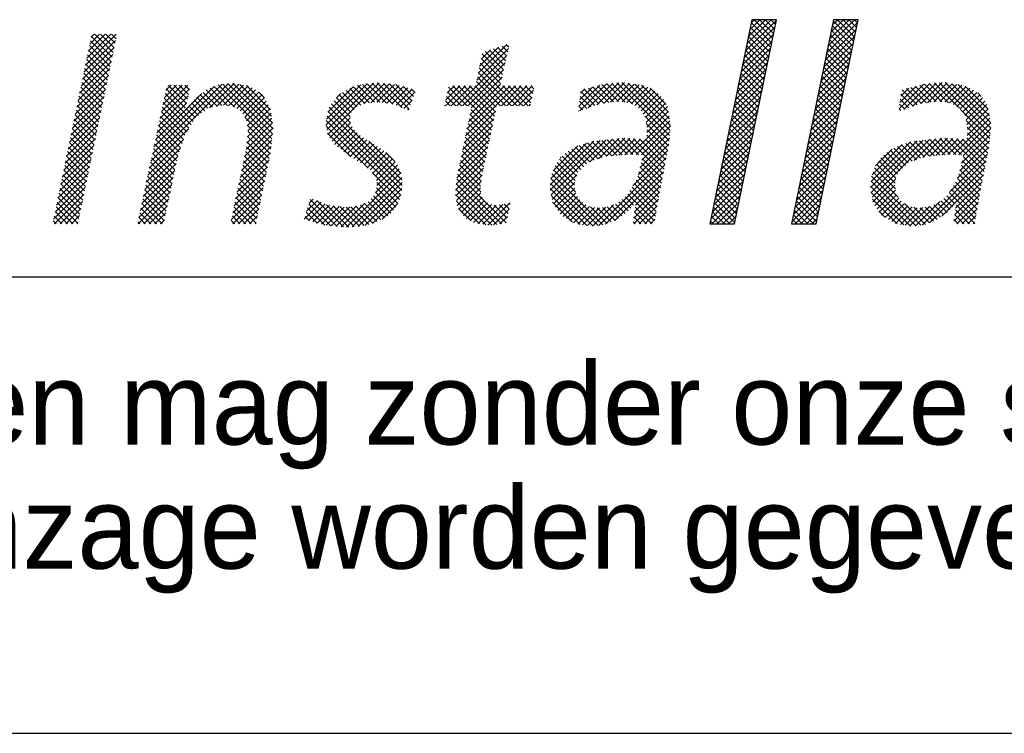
# Model space of a CAD drawing. Extents: x 0 to 118900, y 0 to 84100.
# Tile 16 of 24: x 103739 to 105895, y 0 to 1563. Entities that reach past the tile are written whole.
import ezdxf

# ---------------------------------------------------------------- set-up
doc = ezdxf.new("R2010")
doc.units = 0
doc.header["$LTSCALE"] = 100
doc.layers.get('0').update_dxf_attribs({"linetype": 'CONTINUOUS'})
for name, color, linetype in [('00KAD025', 2, 'CONTINUOUS'), ('00KAD070', 5, 'CONTINUOUS'), ('7', 7, 'CONTINUOUS'), ('BL$2----', 7, 'CONTINUOUS'), ('BL$4----', 7, 'CONTINUOUS')]:
    doc.layers.add(name, color=color, linetype=linetype)
doc.styles.add('BURO-018', font='BUROFONT.shx', dxfattribs={"height": 180})
doc.styles.add('BURO-025', font='BUROFONT.shx', dxfattribs={"height": 250})
doc.styles.add('BURO-035', font='BUROFONT.shx', dxfattribs={"height": 350})
doc.styles.add('BURO-050', font='BUROFONT.shx', dxfattribs={"height": 500})

# ---------------------------------------------------------------- blocks, each defined once
blk = doc.blocks.new('A0-HOR')
at = {"layer": '00KAD025', "linetype": 'CONTINUOUS'}
blk.add_line((0, 0), (1189, 0), dxfattribs=at)
at = {"layer": '00KAD070', "linetype": 'CONTINUOUS'}
blk.add_line((10, 10), (1179, 10), dxfattribs=at)
blk = doc.blocks.new('*X2')
at = {"color": 0}
for p, q in [((36.9, -44.82), (38.854, -42.866)), ((37.016, -44.255), (38.405, -42.866)), ((37.132, -43.691), (37.956, -42.866)), ((37.248, -43.126), (37.507, -42.866)), ((38.976, -44.364), (37.478, -42.866)), ((39.052, -43.991), (37.927, -42.866)), ((39.129, -43.619), (38.376, -42.866)), ((39.205, -43.246), (38.825, -42.866)), ((39.281, -42.874), (39.274, -42.866)), ((43.442, -45.013), (45.59, -42.866)), ((43.558, -44.448), (45.141, -42.866)), ((43.674, -43.883), (44.691, -42.866)), ((43.79, -43.318), (44.242, -42.866)), ((45.584, -44.237), (44.213, -42.866)), ((45.66, -43.864), (44.662, -42.866)), ((45.737, -43.492), (45.111, -42.866)), ((45.813, -43.119), (45.56, -42.866)), ((36.668, -45.95), (39.162, -43.457)), ((36.784, -45.385), (39.278, -42.892)), ((38.823, -45.109), (37.178, -43.464)), ((38.899, -44.736), (37.255, -43.092)), ((43.21, -46.143), (45.704, -43.649)), ((43.326, -45.578), (45.82, -43.084)), ((45.431, -44.982), (43.786, -43.337)), ((45.507, -44.609), (43.863, -42.965)), ((-16.446, -46.53), (-13.951, -44.035)), ((-16.329, -45.964), (-14.4, -44.035)), ((-16.213, -45.399), (-14.849, -44.035)), ((-16.096, -44.833), (-15.298, -44.035)), ((-15.98, -44.268), (-15.747, -44.035)), ((-14.281, -45.887), (-15.966, -44.201)), ((-14.204, -45.515), (-15.684, -44.035)), ((-14.127, -45.143), (-15.235, -44.035)), ((-14.05, -44.77), (-14.786, -44.035)), ((-13.974, -44.398), (-14.337, -44.035)), ((36.552, -46.515), (39.046, -44.021)), ((38.67, -45.854), (37.025, -44.21)), ((38.746, -45.481), (37.102, -43.837)), ((43.094, -46.708), (45.588, -44.214)), ((45.201, -46.099), (43.557, -44.455)), ((45.278, -45.727), (43.633, -44.082)), ((45.354, -45.354), (43.71, -43.71)), ((-16.679, -47.66), (-14.118, -45.1)), ((-16.562, -47.095), (-14.002, -44.535)), ((-14.434, -46.632), (-16.12, -44.946)), ((-14.357, -46.26), (-16.043, -44.574)), ((15.111, -47.751), (17.673, -45.188)), ((15.228, -47.185), (17.546, -44.867)), ((15.346, -46.618), (16.88, -45.084)), ((17.45, -46.187), (16.478, -45.215)), ((17.532, -45.82), (16.817, -45.105)), ((17.614, -45.453), (17.156, -44.994)), ((17.696, -45.086), (17.494, -44.884)), ((36.32, -47.645), (38.814, -45.151)), ((36.436, -47.08), (38.93, -44.586)), ((38.517, -46.599), (36.872, -44.955)), ((38.593, -46.227), (36.949, -44.582)), ((42.978, -47.273), (45.472, -44.779)), ((45.048, -46.844), (43.404, -45.2)), ((45.125, -46.472), (43.48, -44.827)), ((-16.795, -48.226), (-14.235, -45.666)), ((-14.587, -47.376), (-16.273, -45.691)), ((-14.511, -47.004), (-16.196, -45.318)), ((13.508, -49.803), (17.544, -45.767)), ((15.463, -46.051), (16.213, -45.301)), ((17.122, -47.654), (15.473, -46.006)), ((17.204, -47.288), (15.55, -45.634)), ((17.286, -46.921), (15.801, -45.436)), ((17.368, -46.554), (16.14, -45.325)), ((36.204, -48.21), (38.698, -45.716)), ((38.364, -47.344), (36.719, -45.7)), ((38.44, -46.972), (36.796, -45.327)), ((42.746, -48.403), (45.24, -45.909)), ((42.862, -47.838), (45.356, -45.344)), ((44.895, -47.589), (43.251, -45.945)), ((44.972, -47.217), (43.327, -45.572)), ((-17.028, -49.357), (-14.468, -46.797)), ((-16.911, -48.791), (-14.351, -46.231)), ((-14.817, -48.493), (-16.503, -46.808)), ((-14.741, -48.121), (-16.426, -46.435)), ((-14.664, -47.749), (-16.35, -46.063)), ((13.957, -49.803), (17.415, -46.345)), ((18.372, -49.803), (15.319, -46.749)), ((17.039, -48.021), (15.396, -46.378)), ((35.972, -49.34), (38.466, -46.846)), ((36.088, -48.775), (38.582, -46.281)), ((38.135, -48.462), (36.49, -46.817)), ((38.211, -48.089), (36.567, -46.445)), ((38.288, -47.717), (36.643, -46.072)), ((42.63, -48.968), (45.124, -46.474)), ((44.742, -48.335), (43.098, -46.69)), ((44.819, -47.962), (43.174, -46.318)), ((-17.144, -49.922), (-14.584, -47.362)), ((-14.971, -49.238), (-16.656, -47.552)), ((-14.894, -48.866), (-16.58, -47.18)), ((14.406, -49.803), (17.285, -46.924)), ((14.675, -49.983), (17.156, -47.502)), ((17.474, -49.803), (15.164, -47.493)), ((17.923, -49.803), (15.241, -47.121)), ((35.857, -49.905), (38.35, -47.411)), ((37.982, -49.207), (36.337, -47.563)), ((38.058, -48.835), (36.414, -47.19)), ((42.398, -50.098), (44.892, -47.604)), ((42.514, -49.533), (45.008, -47.039)), ((44.59, -49.08), (42.945, -47.435)), ((44.666, -48.707), (43.022, -47.063)), ((-17.261, -50.488), (-14.701, -47.928)), ((-15.124, -49.983), (-16.81, -48.297)), ((-15.047, -49.61), (-16.733, -47.925)), ((-11.166, -54.271), (-4.903, -48.008)), ((-11.044, -53.7), (-5.414, -48.07)), ((-10.922, -53.129), (-6.052, -48.259)), ((-10.313, -50.275), (-8.189, -48.151)), ((-10.191, -49.704), (-8.638, -48.151)), ((-10.069, -49.133), (-9.087, -48.151)), ((-9.947, -48.562), (-9.536, -48.151)), ((-8.284, -49.639), (-9.772, -48.151)), ((-8.207, -49.267), (-9.323, -48.151)), ((-8.131, -48.894), (-8.874, -48.151)), ((-8.054, -48.522), (-8.425, -48.151)), ((-6.425, -49.98), (-4.451, -48.005)), ((-4.977, -49.802), (-6.384, -48.395)), ((-4.411, -49.92), (-6.066, -48.265)), ((-5.861, -49.864), (-4.07, -48.073)), ((-1.396, -52.486), (-5.747, -48.134)), ((-1.351, -52.082), (-5.368, -48.065)), ((-5.301, -49.753), (-3.689, -48.141)), ((-1.306, -51.678), (-4.968, -48.016)), ((-4.911, -49.812), (-3.308, -48.209)), ((-1.354, -51.18), (-4.547, -47.988)), ((-4.521, -49.872), (-3.006, -48.356)), ((-1.432, -50.653), (-4, -48.085)), ((-1.51, -50.126), (-3.454, -48.183)), ((2.952, -51.379), (6.281, -48.05)), ((2.995, -50.886), (5.762, -48.12)), ((3.025, -51.755), (6.799, -47.98)), ((3.098, -52.131), (7.259, -47.97)), ((3.118, -50.314), (5.158, -48.275)), ((6.082, -49.636), (4.875, -48.43)), ((6.466, -49.571), (5.165, -48.271)), ((6.874, -49.53), (5.499, -48.155)), ((7.308, -49.515), (5.895, -48.102)), ((6.015, -49.662), (7.667, -48.01)), ((7.834, -49.592), (6.29, -48.049)), ((6.566, -49.561), (8.076, -48.05)), ((8.359, -49.669), (6.686, -47.995)), ((7.065, -49.511), (8.485, -48.091)), ((9.105, -49.966), (7.093, -47.953)), ((7.484, -49.541), (8.852, -48.172)), ((9.666, -50.077), (7.591, -48.003)), ((7.876, -49.598), (9.206, -48.268)), ((9.78, -49.742), (8.09, -48.052)), ((8.267, -49.655), (9.56, -48.363)), ((9.893, -49.406), (8.588, -48.101)), ((10.007, -49.071), (9.203, -48.267)), ((10.12, -48.736), (9.818, -48.433)), ((12.61, -49.803), (14.211, -48.202)), ((12.622, -49.342), (13.762, -48.202)), ((12.739, -48.776), (13.313, -48.202)), ((14.331, -49.803), (12.835, -48.307)), ((12.855, -48.21), (12.864, -48.202)), ((13.059, -49.803), (14.66, -48.202)), ((16.382, -51.405), (13.179, -48.202)), ((16.46, -51.034), (13.628, -48.202)), ((16.538, -50.663), (14.077, -48.202)), ((14.209, -52.245), (18.252, -48.202)), ((14.325, -51.68), (17.803, -48.202)), ((14.442, -51.114), (17.354, -48.202)), ((16.616, -50.292), (14.526, -48.202)), ((14.558, -50.548), (17.026, -48.081)), ((16.694, -49.921), (14.975, -48.202)), ((17.025, -49.803), (15.087, -47.865)), ((17.1, -49.803), (18.701, -48.202)), ((18.821, -49.803), (17.22, -48.202)), ((17.549, -49.803), (19.15, -48.202)), ((19.27, -49.803), (17.669, -48.202)), ((17.998, -49.803), (19.599, -48.202)), ((19.486, -49.57), (18.118, -48.202)), ((19.563, -49.198), (18.567, -48.202)), ((19.64, -48.825), (19.016, -48.202)), ((19.716, -48.453), (19.465, -48.202)), ((23.357, -49.832), (25.047, -48.142)), ((23.42, -50.218), (25.59, -48.048)), ((23.425, -49.315), (24.442, -48.298)), ((24.107, -49.98), (26.087, -48)), ((25.361, -49.608), (24.131, -48.378)), ((25.755, -49.552), (24.488, -48.286)), ((24.795, -49.741), (26.584, -47.952)), ((26.148, -49.497), (24.845, -48.194)), ((26.555, -49.455), (25.203, -48.102)), ((25.38, -49.605), (27.039, -47.947)), ((27.081, -49.532), (25.597, -48.047)), ((25.903, -49.531), (27.429, -48.006)), ((27.683, -49.684), (26.006, -48.008)), ((30.667, -52.22), (26.416, -47.968)), ((26.425, -49.458), (27.818, -48.065)), ((30.704, -51.808), (26.825, -47.929)), ((26.836, -49.496), (28.208, -48.124)), ((27.228, -49.554), (28.591, -48.19)), ((30.742, -51.397), (27.337, -47.992)), ((27.598, -49.633), (28.907, -48.323)), ((30.662, -50.868), (27.866, -48.072)), ((30.569, -50.326), (28.396, -48.152)), ((30.397, -49.704), (29.095, -48.403)), ((35.741, -50.47), (38.234, -47.976)), ((37.829, -49.952), (36.184, -48.308)), ((37.905, -49.58), (36.261, -47.935)), ((42.282, -50.663), (44.776, -48.169)), ((44.437, -49.825), (42.792, -48.18)), ((44.513, -49.452), (42.869, -47.808)), ((49.168, -50.064), (51.158, -48.074)), ((49.237, -49.546), (50.555, -48.228)), ((49.305, -49.029), (49.95, -48.384)), ((49.569, -50.112), (51.655, -48.026)), ((50.985, -49.638), (49.776, -48.429)), ((51.379, -49.583), (50.133, -48.337)), ((50.257, -49.873), (52.152, -47.978)), ((51.773, -49.528), (50.49, -48.245)), ((52.166, -49.472), (50.847, -48.153)), ((50.933, -49.646), (52.648, -47.93)), ((52.632, -49.489), (51.212, -48.069)), ((51.456, -49.572), (53.055, -47.973)), ((53.159, -49.567), (51.622, -48.029)), ((51.978, -49.499), (53.445, -48.032)), ((54.036, -49.995), (52.031, -47.99)), ((56.526, -52.036), (52.441, -47.95)), ((52.462, -49.464), (53.835, -48.091)), ((52.853, -49.522), (54.225, -48.15)), ((56.563, -51.624), (52.887, -47.947)), ((53.245, -49.579), (54.574, -48.25)), ((56.556, -51.168), (53.416, -48.028)), ((53.564, -49.708), (54.89, -48.383)), ((56.462, -50.625), (53.945, -48.108)), ((56.368, -50.082), (54.508, -48.222)), ((-17.494, -51.619), (-14.934, -49.059)), ((-17.377, -51.053), (-14.817, -48.493)), ((-15.278, -50.727), (-16.963, -49.042)), ((-15.201, -50.355), (-16.886, -48.67)), ((-10.8, -52.559), (-7.059, -48.817)), ((-10.556, -51.417), (-8.156, -49.016)), ((-10.435, -50.846), (-8.04, -48.451)), ((-7.92, -51.349), (-10.081, -49.189)), ((-7.747, -51.073), (-10.002, -48.819)), ((-8.36, -50.012), (-9.923, -48.449)), ((-6.563, -50.012), (-7.454, -49.122)), ((-6.194, -49.932), (-7.2, -48.926)), ((-5.821, -49.856), (-6.947, -48.731)), ((-5.448, -49.78), (-6.693, -48.535)), ((-4.237, -50.036), (-2.735, -48.535)), ((-3.967, -50.216), (-2.465, -48.713)), ((-3.758, -50.455), (-2.194, -48.891)), ((-3.587, -50.733), (-2.017, -49.164)), ((-2.009, -49.179), (-2.494, -48.693)), ((3.811, -49.173), (4.163, -48.821)), ((5.001, -50.352), (3.816, -49.166)), ((5.22, -50.122), (4.016, -48.918)), ((5.445, -49.897), (4.296, -48.748)), ((5.759, -49.763), (4.585, -48.589)), ((8.612, -49.76), (9.913, -48.459)), ((8.929, -49.892), (10.138, -48.682)), ((13.433, -49.803), (12.682, -49.052)), ((13.882, -49.803), (12.759, -48.68)), ((18.447, -49.803), (19.695, -48.555)), ((18.896, -49.803), (19.579, -49.12)), ((24.314, -49.908), (23.46, -49.054)), ((23.494, -48.797), (23.837, -48.454)), ((24.647, -49.792), (23.513, -48.657)), ((24.981, -49.676), (23.774, -48.47)), ((27.877, -49.802), (29.222, -48.457)), ((28.156, -49.972), (29.484, -48.644)), ((28.369, -50.209), (29.746, -48.831)), ((28.545, -50.482), (29.96, -49.066)), ((35.509, -51.6), (38.002, -49.106)), ((35.625, -51.035), (38.118, -48.541)), ((37.676, -50.697), (36.031, -49.053)), ((37.752, -50.325), (36.108, -48.68)), ((42.166, -51.228), (44.66, -48.734)), ((44.284, -50.57), (42.639, -48.925)), ((44.36, -50.197), (42.716, -48.553)), ((50.305, -49.856), (49.325, -48.876)), ((50.638, -49.74), (49.419, -48.521)), ((53.844, -49.878), (55.181, -48.541)), ((54.113, -50.058), (55.443, -48.728)), ((54.289, -50.331), (55.684, -48.936)), ((54.465, -50.604), (55.897, -49.172)), ((55.803, -49.068), (55.513, -48.778)), ((-17.61, -52.184), (-15.05, -49.624)), ((-15.431, -51.472), (-17.116, -49.787)), ((-15.354, -51.1), (-17.04, -49.414)), ((-10.678, -51.988), (-8.272, -49.581)), ((-8.267, -51.901), (-10.239, -49.929)), ((-8.093, -51.625), (-10.16, -49.559)), ((-7.322, -50.6), (-8.104, -49.818)), ((-7.069, -50.404), (-7.892, -49.581)), ((-6.816, -50.208), (-7.681, -49.344)), ((-3.443, -51.038), (-1.855, -49.45)), ((-3.389, -51.434), (-1.692, -49.736)), ((-3.336, -51.829), (-1.529, -50.023)), ((9.088, -55.786), (3.215, -49.912)), ((4.931, -51.179), (3.415, -49.664)), ((4.915, -50.714), (3.616, -49.415)), ((9.246, -50.024), (9.909, -49.361)), ((12.535, -49.803), (12.528, -49.796)), ((12.984, -49.803), (12.605, -49.424)), ((19.345, -49.803), (19.462, -49.686)), ((23.648, -50.139), (23.355, -49.847)), ((23.981, -50.024), (23.407, -49.45)), ((28.716, -50.76), (30.172, -49.303)), ((28.774, -51.15), (30.334, -49.59)), ((28.832, -51.541), (30.492, -49.881)), ((35.393, -52.165), (37.887, -49.671)), ((37.523, -51.442), (35.879, -49.798)), ((37.599, -51.07), (35.955, -49.425)), ((41.935, -52.358), (44.428, -49.864)), ((42.051, -51.793), (44.544, -49.299)), ((44.131, -51.315), (42.486, -49.67)), ((44.207, -50.942), (42.563, -49.298)), ((49.639, -50.088), (49.22, -49.669)), ((49.972, -49.972), (49.273, -49.273)), ((54.584, -50.934), (56.089, -49.429)), ((54.642, -51.325), (56.247, -49.72)), ((-17.843, -53.315), (-15.283, -50.755)), ((-17.727, -52.75), (-15.167, -50.19)), ((-15.584, -52.217), (-17.27, -50.531)), ((-15.508, -51.844), (-17.193, -50.159)), ((-8.534, -52.531), (-10.397, -50.669)), ((-8.421, -52.196), (-10.318, -50.299)), ((-7.574, -50.797), (-8.316, -50.056)), ((-1.441, -52.89), (-3.569, -50.761)), ((-3.43, -52.822), (-1.41, -50.802)), ((-3.375, -52.318), (-1.468, -50.41)), ((9.063, -56.658), (3.048, -50.643)), ((9.103, -56.249), (3.127, -50.273)), ((3.273, -52.405), (4.899, -50.778)), ((9.563, -50.156), (9.679, -50.04)), ((14.092, -52.811), (16.618, -50.285)), ((16.227, -52.148), (14.57, -50.491)), ((16.304, -51.776), (14.647, -50.119)), ((23.314, -50.255), (23.302, -50.243)), ((30.629, -52.631), (28.662, -50.663)), ((28.793, -52.478), (30.624, -50.647)), ((28.843, -51.979), (30.558, -50.264)), ((35.161, -53.295), (37.655, -50.801)), ((35.277, -52.73), (37.771, -50.236)), ((37.37, -52.188), (35.726, -50.543)), ((37.447, -51.815), (35.802, -50.17)), ((41.819, -52.923), (44.312, -50.429)), ((43.901, -52.433), (42.257, -50.788)), ((43.978, -52.06), (42.333, -50.416)), ((44.054, -51.687), (42.41, -50.043)), ((49.305, -50.203), (49.168, -50.066)), ((56.488, -52.447), (54.14, -50.099)), ((54.663, -52.202), (56.429, -50.436)), ((54.7, -51.716), (56.363, -50.053)), ((-17.959, -53.88), (-15.4, -51.321)), ((-15.738, -52.961), (-17.423, -51.276)), ((-15.661, -52.589), (-17.346, -50.904)), ((-8.761, -53.203), (-10.555, -51.409)), ((-8.648, -52.867), (-10.476, -51.039)), ((-3.61, -53.9), (-1.295, -51.585)), ((-3.491, -53.331), (-1.352, -51.193)), ((-1.486, -53.294), (-3.396, -51.384)), ((8.99, -57.034), (2.968, -51.012)), ((6.354, -54.847), (2.968, -51.461)), ((3.45, -52.676), (4.935, -51.191)), ((3.647, -52.928), (5.058, -51.518)), ((13.859, -53.942), (16.379, -51.422)), ((13.976, -53.376), (16.498, -50.854)), ((15.993, -53.261), (14.34, -51.608)), ((16.071, -52.89), (14.417, -51.236)), ((16.149, -52.519), (14.493, -50.863)), ((27.966, -53.754), (30.69, -51.03)), ((28.405, -53.764), (30.739, -51.43)), ((30.591, -53.041), (28.787, -51.238)), ((35.045, -53.86), (37.539, -51.366)), ((37.217, -52.933), (35.573, -51.288)), ((37.294, -52.56), (35.649, -50.916)), ((41.587, -54.053), (44.081, -51.559)), ((41.703, -53.488), (44.197, -50.994)), ((43.748, -53.178), (42.104, -51.533)), ((43.825, -52.805), (42.18, -51.161)), ((53.565, -53.749), (56.496, -50.819)), ((54.004, -53.759), (56.562, -51.201)), ((56.451, -52.859), (54.594, -51.002)), ((56.392, -53.249), (54.673, -51.529)), ((-18.076, -54.446), (-15.516, -51.886)), ((-15.968, -54.078), (-17.653, -52.393)), ((-15.891, -53.706), (-17.576, -52.021)), ((-15.814, -53.334), (-17.5, -51.648)), ((-11.288, -54.842), (-8.131, -51.685)), ((-8.988, -53.874), (-10.713, -52.149)), ((-8.875, -53.538), (-10.634, -51.779)), ((-3.73, -54.468), (-1.352, -52.09)), ((-1.612, -54.066), (-3.374, -52.304)), ((-1.535, -53.694), (-3.329, -51.899)), ((4.976, -53.918), (3.076, -52.019)), ((3.9, -53.124), (5.254, -51.771)), ((4.153, -53.32), (5.467, -52.006)), ((4.408, -53.515), (5.707, -52.215)), ((4.67, -53.701), (5.982, -52.389)), ((13.743, -54.507), (16.259, -51.99)), ((15.837, -54.003), (14.187, -52.353)), ((15.915, -53.632), (14.263, -51.98)), ((28.432, -54.187), (30.694, -51.924)), ((30.444, -53.793), (28.824, -52.173)), ((30.517, -53.417), (28.865, -51.764)), ((34.929, -54.424), (37.423, -51.931)), ((37.064, -53.678), (35.42, -52.033)), ((37.141, -53.305), (35.496, -51.661)), ((41.471, -54.618), (43.965, -52.124)), ((43.595, -53.923), (41.951, -52.278)), ((43.672, -53.55), (42.027, -51.906)), ((54.208, -54.453), (56.516, -52.145)), ((54.355, -53.857), (56.561, -51.651)), ((56.245, -54), (54.643, -52.398)), ((56.319, -53.625), (54.684, -51.99)), ((-18.309, -55.577), (-15.749, -53.017)), ((-18.192, -55.011), (-15.633, -52.452)), ((-16.121, -54.823), (-17.806, -53.138)), ((-16.044, -54.451), (-17.73, -52.765)), ((-11.41, -55.413), (-8.537, -52.541)), ((-9.146, -54.614), (-10.871, -52.889)), ((-9.068, -54.243), (-10.792, -52.519)), ((-3.968, -55.605), (-1.464, -53.1)), ((-3.849, -55.036), (-1.408, -52.595)), ((-1.765, -54.811), (-3.462, -53.113)), ((-1.688, -54.439), (-3.418, -52.709)), ((4.933, -53.888), (6.257, -52.564)), ((5.195, -54.074), (6.532, -52.738)), ((5.468, -54.251), (6.807, -52.912)), ((5.75, -54.417), (7.082, -53.086)), ((9.024, -55.272), (6.416, -52.664)), ((13.514, -55.634), (16.021, -53.127)), ((13.626, -55.073), (16.14, -52.559)), ((15.681, -54.745), (14.033, -53.097)), ((15.759, -54.374), (14.11, -52.725)), ((21.04, -56.19), (24.553, -52.677)), ((21.05, -56.629), (25.056, -52.623)), ((21.094, -55.687), (23.956, -52.825)), ((21.121, -57.007), (25.56, -52.568)), ((21.268, -55.064), (23.277, -53.055)), ((24.246, -54.33), (23.075, -53.159)), ((24.579, -54.213), (23.378, -53.013)), ((24.911, -54.097), (23.717, -52.903)), ((25.243, -53.98), (24.056, -52.793)), ((24.247, -54.33), (26.063, -52.514)), ((25.597, -53.885), (24.405, -52.693)), ((26.014, -53.852), (24.811, -52.649)), ((24.94, -54.086), (26.567, -52.46)), ((26.43, -53.82), (25.216, -52.606)), ((25.589, -53.886), (27.049, -52.426)), ((26.846, -53.787), (25.621, -52.562)), ((27.262, -53.754), (26.026, -52.518)), ((26.077, -53.847), (27.475, -52.45)), ((27.706, -53.748), (26.432, -52.474)), ((26.564, -53.809), (27.9, -52.473)), ((28.165, -53.759), (26.837, -52.431)), ((27.052, -53.771), (28.326, -52.497)), ((30.15, -55.295), (27.295, -52.44)), ((27.527, -53.744), (28.751, -52.52)), ((30.224, -54.919), (27.77, -52.466)), ((28.138, -55.378), (30.604, -52.913)), ((30.297, -54.544), (28.245, -52.492)), ((28.285, -54.783), (30.649, -52.419)), ((30.37, -54.168), (28.721, -52.518)), ((34.697, -55.554), (37.191, -53.061)), ((34.813, -54.989), (37.307, -52.496)), ((36.835, -54.795), (35.19, -53.151)), ((36.911, -54.423), (35.267, -52.778)), ((36.988, -54.05), (35.343, -52.406)), ((41.355, -55.183), (43.849, -52.689)), ((43.442, -54.668), (41.798, -53.023)), ((43.519, -54.295), (41.874, -52.651)), ((46.858, -56.415), (50.62, -52.653)), ((46.912, -55.912), (50.095, -52.729)), ((46.924, -56.798), (51.123, -52.599)), ((46.995, -57.176), (51.627, -52.544)), ((46.999, -55.375), (49.43, -52.945)), ((50.237, -54.278), (49.05, -53.091)), ((50.569, -54.161), (49.372, -52.964)), ((50.901, -54.044), (49.711, -52.854)), ((51.233, -53.927), (50.05, -52.744)), ((50.399, -54.221), (52.13, -52.49)), ((51.626, -53.871), (50.429, -52.674)), ((52.042, -53.838), (50.834, -52.63)), ((51.092, -53.977), (52.634, -52.435)), ((52.458, -53.805), (51.239, -52.586)), ((52.874, -53.772), (51.644, -52.542)), ((51.649, -53.869), (53.081, -52.437)), ((53.294, -53.743), (52.049, -52.498)), ((52.137, -53.83), (53.507, -52.46)), ((53.753, -53.753), (52.455, -52.455)), ((52.624, -53.792), (53.932, -52.484)), ((54.212, -53.763), (52.874, -52.425)), ((53.111, -53.754), (54.358, -52.507)), ((56.025, -55.127), (53.35, -52.452)), ((56.098, -54.751), (53.825, -52.478)), ((53.896, -55.663), (56.412, -53.147)), ((54.061, -55.049), (56.471, -52.639)), ((56.172, -54.376), (54.3, -52.504)), ((-18.425, -56.142), (-15.866, -53.583)), ((-16.275, -55.567), (-17.96, -53.882)), ((-16.198, -55.195), (-17.883, -53.51)), ((-11.654, -56.555), (-8.996, -53.897)), ((-11.532, -55.984), (-8.767, -53.219)), ((-9.302, -55.356), (-11.029, -53.629)), ((-9.224, -54.985), (-10.95, -53.259)), ((-4.088, -56.173), (-1.52, -53.606)), ((-1.918, -55.556), (-3.604, -53.87)), ((-1.841, -55.184), (-3.526, -53.499)), ((6.033, -54.583), (7.356, -53.26)), ((6.281, -54.785), (7.613, -53.452)), ((6.523, -54.992), (7.867, -53.647)), ((6.727, -55.236), (8.121, -53.842)), ((8.522, -54.321), (7.784, -53.584)), ((13.463, -56.134), (15.901, -53.696)), ((15.533, -55.495), (13.88, -53.842)), ((15.603, -55.116), (13.956, -53.47)), ((21.832, -54.051), (21.937, -53.946)), ((23.28, -55.16), (22.006, -53.886)), ((23.512, -54.943), (22.245, -53.675)), ((23.743, -54.725), (22.483, -53.465)), ((23.975, -54.508), (22.779, -53.312)), ((27.704, -56.262), (30.51, -53.456)), ((34.581, -56.119), (37.075, -53.626)), ((36.682, -55.541), (35.038, -53.896)), ((36.758, -55.168), (35.114, -53.523)), ((41.123, -56.313), (43.617, -53.819)), ((41.239, -55.748), (43.733, -53.254)), ((43.289, -55.413), (41.645, -53.768)), ((43.366, -55.04), (41.722, -53.396)), ((47.273, -54.653), (48.607, -53.319)), ((49.226, -55.063), (47.955, -53.792)), ((49.457, -54.845), (48.193, -53.581)), ((49.689, -54.628), (48.457, -53.396)), ((49.92, -54.41), (48.753, -53.243)), ((53.263, -56.745), (56.303, -53.705)), ((55.951, -55.502), (54.345, -53.896)), ((-18.658, -57.273), (-16.099, -54.714)), ((-18.542, -56.708), (-15.982, -54.148)), ((-16.428, -56.312), (-18.113, -54.627)), ((-16.351, -55.94), (-18.036, -54.255)), ((-11.776, -57.126), (-9.115, -54.465)), ((-9.536, -56.469), (-11.266, -54.739)), ((-9.458, -56.098), (-11.187, -54.369)), ((-9.38, -55.727), (-11.108, -53.999)), ((-4.326, -57.31), (-1.748, -54.732)), ((-4.207, -56.742), (-1.632, -54.167)), ((-2.071, -56.301), (-3.76, -54.612)), ((-1.994, -55.929), (-3.682, -54.241)), ((6.912, -55.5), (8.329, -54.083)), ((7.021, -55.841), (8.53, -54.332)), ((7.07, -56.241), (8.719, -54.592)), ((13.412, -56.634), (15.782, -54.264)), ((15.428, -56.288), (13.726, -54.586)), ((15.48, -55.892), (13.803, -54.214)), ((23.003, -56.23), (21.429, -54.656)), ((23.052, -55.83), (21.609, -54.386)), ((23.15, -55.479), (21.788, -54.117)), ((24.952, -59.462), (30.401, -54.014)), ((25.499, -59.364), (30.291, -54.572)), ((29.93, -56.422), (28.286, -54.778)), ((30.003, -56.046), (28.375, -54.417)), ((30.077, -55.67), (28.463, -54.057)), ((34.349, -57.249), (36.843, -54.755)), ((34.465, -56.684), (36.959, -54.191)), ((36.529, -56.286), (34.885, -54.641)), ((36.606, -55.913), (34.961, -54.269)), ((41.007, -56.878), (43.501, -54.384)), ((43.137, -56.158), (41.492, -54.513)), ((43.213, -55.785), (41.569, -54.141)), ((48.867, -56.051), (47.351, -54.535)), ((48.921, -55.656), (47.531, -54.266)), ((49.049, -55.335), (47.716, -54.002)), ((51.024, -59.433), (56.194, -54.263)), ((55.805, -56.254), (54.168, -54.617)), ((55.878, -55.878), (54.256, -54.256)), ((-18.774, -57.839), (-16.215, -55.279)), ((-16.581, -57.057), (-18.266, -55.372)), ((-16.505, -56.684), (-18.19, -54.999)), ((-11.898, -57.697), (-9.235, -55.034)), ((-9.692, -57.211), (-11.424, -55.479)), ((-9.614, -56.84), (-11.345, -55.109)), ((-4.446, -57.878), (-1.864, -55.297)), ((-2.224, -57.046), (-3.916, -55.354)), ((-2.147, -56.674), (-3.838, -54.983)), ((4.6, -59.609), (9.003, -55.205)), ((8.89, -57.384), (6.691, -55.185)), ((6.939, -56.821), (8.861, -54.899)), ((13.426, -57.069), (15.662, -54.833)), ((13.486, -57.458), (15.546, -55.398)), ((17.489, -59.247), (13.573, -55.331)), ((15.442, -56.751), (13.65, -54.959)), ((25.294, -59.419), (21.182, -55.307)), ((21.192, -57.386), (23.184, -55.394)), ((23.081, -56.757), (21.3, -54.976)), ((26.222, -59.091), (30.182, -55.13)), ((29.797, -57.187), (28.108, -55.498)), ((29.863, -56.804), (28.197, -55.138)), ((34.233, -57.814), (36.727, -55.32)), ((36.376, -57.031), (34.732, -55.386)), ((36.453, -56.658), (34.808, -55.014)), ((40.775, -58.008), (43.269, -55.514)), ((40.891, -57.443), (43.385, -54.949)), ((42.984, -56.903), (41.339, -55.259)), ((43.06, -56.53), (41.416, -54.886)), ((50.916, -59.447), (46.959, -55.49)), ((49.106, -57.188), (47.076, -55.159)), ((48.879, -56.512), (47.194, -54.827)), ((51.664, -59.242), (56.085, -54.822)), ((52.633, -58.723), (55.975, -55.38)), ((55.669, -57.016), (53.99, -55.337)), ((55.735, -56.633), (54.079, -54.977)), ((-18.891, -58.404), (-16.332, -55.845)), ((-16.735, -57.801), (-18.42, -56.116)), ((-16.658, -57.429), (-18.343, -55.744)), ((-12.142, -58.839), (-9.474, -56.171)), ((-12.02, -58.268), (-9.354, -55.602)), ((-9.848, -57.953), (-11.582, -56.219)), ((-9.77, -57.582), (-11.503, -55.849)), ((-4.565, -58.447), (-1.98, -55.862)), ((-2.377, -57.791), (-4.072, -56.096)), ((-2.3, -57.419), (-3.994, -55.725)), ((5.083, -59.575), (9.064, -55.594)), ((5.567, -59.54), (9.114, -55.993)), ((8.757, -57.699), (7.054, -55.997)), ((16.727, -59.383), (13.465, -56.121)), ((17.122, -59.329), (13.506, -55.713)), ((13.547, -57.846), (15.477, -55.916)), ((24.496, -59.519), (21.053, -56.076)), ((24.895, -59.469), (21.096, -55.67)), ((21.295, -57.731), (23.032, -55.994)), ((29.597, -58.334), (27.638, -56.375)), ((29.664, -57.952), (27.803, -56.091)), ((27.851, -58.36), (29.964, -56.246)), ((27.919, -57.842), (30.073, -55.688)), ((29.73, -57.569), (27.969, -55.808)), ((34.118, -58.379), (36.611, -55.885)), ((36.223, -57.776), (34.579, -56.131)), ((36.3, -57.403), (34.655, -55.759)), ((40.659, -58.573), (43.153, -56.079)), ((42.831, -57.648), (41.186, -56.004)), ((42.907, -57.276), (41.263, -55.631)), ((50.085, -59.514), (46.871, -56.3)), ((50.516, -59.497), (46.914, -55.894)), ((47.065, -57.555), (48.909, -55.711)), ((47.219, -57.85), (48.845, -56.224)), ((55.469, -58.163), (53.554, -56.248)), ((55.536, -57.781), (53.72, -55.965)), ((53.73, -58.074), (55.866, -55.938)), ((55.602, -57.398), (53.885, -55.681)), ((-19.007, -58.969), (-16.448, -56.41)), ((-18.921, -59.332), (-16.565, -56.976)), ((-16.888, -58.546), (-18.573, -56.861)), ((-16.811, -58.174), (-18.496, -56.489)), ((-12.186, -59.332), (-9.593, -56.739)), ((-10.004, -58.695), (-11.74, -56.959)), ((-9.926, -58.324), (-11.661, -56.589)), ((-4.684, -59.015), (-2.096, -56.427)), ((-4.552, -59.332), (-2.212, -56.992)), ((-2.53, -58.536), (-4.227, -56.838)), ((-2.453, -58.164), (-4.149, -56.467)), ((6.113, -59.443), (9.081, -56.475)), ((6.707, -59.298), (8.998, -57.007)), ((8.18, -58.469), (6.795, -57.084)), ((8.404, -58.245), (6.946, -56.787)), ((8.591, -57.983), (7.029, -56.421)), ((15.86, -59.414), (13.41, -56.964)), ((16.331, -59.436), (13.423, -56.528)), ((13.683, -58.159), (15.408, -56.434)), ((13.861, -58.43), (15.457, -56.834)), ((24.002, -59.474), (21.026, -56.498)), ((23.463, -59.384), (21.129, -57.05)), ((21.479, -57.997), (23.026, -56.45)), ((21.662, -58.262), (23.094, -56.83)), ((21.846, -58.527), (23.231, -57.142)), ((27.746, -57.83), (27.082, -57.166)), ((29.464, -59.099), (27.306, -56.941)), ((29.531, -58.717), (27.472, -56.658)), ((27.782, -58.877), (29.865, -56.794)), ((34.002, -58.944), (36.495, -56.45)), ((34.063, -59.332), (36.379, -57.015)), ((36.07, -58.521), (34.426, -56.877)), ((36.147, -58.148), (34.502, -56.504)), ((40.543, -59.138), (43.037, -56.644)), ((42.601, -58.766), (40.957, -57.121)), ((42.678, -58.393), (41.033, -56.749)), ((42.754, -58.021), (41.11, -56.376)), ((49.546, -59.424), (46.925, -56.803)), ((47.403, -58.115), (48.898, -56.62)), ((47.586, -58.381), (48.968, -56.999)), ((53.683, -57.724), (53.027, -57.068)), ((55.336, -58.928), (53.222, -56.814)), ((55.403, -58.546), (53.388, -56.531)), ((53.593, -59.109), (55.665, -57.037)), ((53.662, -58.591), (55.759, -56.494)), ((-17.041, -59.291), (-18.727, -57.606)), ((-16.965, -58.918), (-18.65, -57.233)), ((-18.472, -59.332), (-16.681, -57.541)), ((-10.265, -59.332), (-11.898, -57.699)), ((-10.082, -59.066), (-11.819, -57.329)), ((-11.737, -59.332), (-9.713, -57.308)), ((-11.288, -59.332), (-9.832, -57.876)), ((-3.081, -59.332), (-4.461, -57.952)), ((-2.683, -59.281), (-4.383, -57.581)), ((-2.606, -58.909), (-4.305, -57.209)), ((-4.103, -59.332), (-2.328, -57.557)), ((1.195, -58.973), (2.565, -57.602)), ((1.395, -58.323), (2.25, -57.469)), ((1.543, -59.074), (2.881, -57.736)), ((3.361, -59.488), (1.584, -57.711)), ((1.596, -57.674), (1.934, -57.336)), ((3.861, -59.539), (1.69, -57.368)), ((1.893, -59.173), (3.233, -57.833)), ((4.361, -59.589), (2.234, -57.462)), ((2.244, -59.271), (3.628, -57.887)), ((2.594, -59.37), (4.022, -57.942)), ((4.814, -59.594), (3.012, -57.791)), ((5.233, -59.564), (3.545, -57.876)), ((3.78, -59.531), (5.4, -57.911)), ((5.651, -59.533), (4.066, -57.948)), ((4.188, -59.572), (6.071, -57.689)), ((6.403, -59.387), (4.976, -57.959)), ((6.748, -59.282), (5.379, -57.913)), ((7.072, -59.157), (5.749, -57.834)), ((7.388, -59.025), (6.058, -57.695)), ((7.669, -58.856), (6.368, -57.555)), ((7.95, -58.688), (6.592, -57.33)), ((7.49, -58.964), (8.759, -57.694)), ((15.332, -59.336), (13.492, -57.495)), ((14.039, -58.701), (15.567, -57.173)), ((14.287, -58.902), (15.743, -57.446)), ((14.575, -59.063), (15.993, -57.645)), ((14.863, -59.224), (16.303, -57.785)), ((15.218, -59.319), (16.68, -57.856)), ((15.608, -59.377), (17.211, -57.774)), ((15.999, -59.435), (17.796, -57.639)), ((17.569, -58.878), (16.519, -57.828)), ((17.648, -58.508), (16.955, -57.815)), ((17.727, -58.139), (17.334, -57.746)), ((17.807, -57.769), (17.699, -57.661)), ((22.839, -59.209), (21.232, -57.602)), ((22.081, -58.741), (23.42, -57.403)), ((22.359, -58.912), (23.646, -57.626)), ((22.636, -59.084), (23.922, -57.798)), ((22.914, -59.255), (24.222, -57.948)), ((25.636, -59.312), (24.282, -57.958)), ((24.439, -59.526), (26.153, -57.812)), ((26.821, -58.701), (25.986, -57.866)), ((27.084, -58.515), (26.311, -57.742)), ((27.318, -58.3), (26.585, -57.567)), ((27.532, -58.065), (26.851, -57.384)), ((27.776, -59.332), (29.771, -57.338)), ((28.225, -59.332), (29.676, -57.881)), ((35.918, -59.266), (34.273, -57.622)), ((35.994, -58.894), (34.349, -57.249)), ((34.512, -59.332), (36.263, -57.58)), ((40.798, -59.332), (42.921, -57.209)), ((42.27, -59.332), (40.804, -57.866)), ((42.525, -59.138), (40.88, -57.494)), ((41.247, -59.332), (42.805, -57.774)), ((49.007, -59.334), (47.028, -57.355)), ((47.77, -58.646), (49.157, -57.259)), ((48.048, -58.818), (49.346, -57.519)), ((48.325, -58.989), (49.611, -57.703)), ((48.603, -59.161), (49.887, -57.876)), ((51.298, -59.381), (49.637, -57.719)), ((50.051, -59.508), (51.63, -57.929)), ((50.511, -59.497), (52.465, -57.543)), ((52.518, -58.804), (51.64, -57.926)), ((52.781, -58.618), (51.98, -57.817)), ((53.041, -58.43), (52.276, -57.664)), ((53.255, -58.194), (52.55, -57.489)), ((53.469, -57.959), (52.796, -57.287)), ((55.27, -59.311), (53.765, -57.806)), ((53.819, -59.332), (55.57, -57.581)), ((-18.347, -59.332), (-18.957, -58.723)), ((-17.898, -59.332), (-18.88, -58.35)), ((-17.449, -59.332), (-18.803, -57.978)), ((-18.023, -59.332), (-16.798, -58.107)), ((-17.574, -59.332), (-16.914, -58.672)), ((-11.163, -59.332), (-12.056, -58.439)), ((-10.714, -59.332), (-11.977, -58.069)), ((-10.839, -59.332), (-9.952, -58.445)), ((-3.979, -59.332), (-4.617, -58.694)), ((-3.53, -59.332), (-4.539, -58.323)), ((-3.654, -59.332), (-2.445, -58.122)), ((-3.205, -59.332), (-2.561, -58.687)), ((1.623, -59.097), (1.267, -58.74)), ((2.247, -59.272), (1.373, -58.397)), ((2.862, -59.437), (1.478, -58.054)), ((2.965, -59.448), (4.416, -57.996)), ((3.373, -59.489), (4.893, -57.969)), ((6.027, -59.46), (4.573, -58.005)), ((14.655, -59.107), (13.636, -58.088)), ((16.465, -59.418), (17.723, -58.16)), ((16.984, -59.348), (17.6, -58.732)), ((23.267, -59.351), (24.606, -58.012)), ((23.652, -59.415), (25.019, -58.048)), ((24.037, -59.48), (25.522, -57.995)), ((25.962, -59.189), (24.821, -58.048)), ((26.288, -59.066), (25.246, -58.024)), ((26.558, -58.887), (25.646, -57.975)), ((28.799, -59.332), (27.848, -58.381)), ((29.248, -59.332), (27.901, -57.984)), ((28.675, -59.332), (29.582, -58.425)), ((34.636, -59.332), (34.044, -58.739)), ((35.085, -59.332), (34.12, -58.367)), ((35.534, -59.332), (34.197, -57.994)), ((34.961, -59.332), (36.148, -58.145)), ((35.41, -59.332), (36.032, -58.71)), ((41.371, -59.332), (40.651, -58.611)), ((41.821, -59.332), (40.727, -58.239)), ((41.696, -59.332), (42.689, -58.339)), ((48.031, -58.807), (47.546, -58.322)), ((48.896, -59.316), (50.236, -57.976)), ((49.281, -59.38), (50.621, -58.041)), ((49.666, -59.444), (51.086, -58.024)), ((51.624, -59.257), (50.365, -57.998)), ((51.95, -59.134), (50.864, -58.048)), ((52.254, -58.99), (51.27, -58.005)), ((54.393, -59.332), (53.661, -58.6)), ((54.842, -59.332), (53.713, -58.203)), ((54.268, -59.332), (55.476, -58.124)), ((54.717, -59.332), (55.381, -58.668)), ((-18.796, -59.332), (-19.033, -59.095)), ((-17.125, -59.332), (-17.031, -59.238)), ((-12.061, -59.332), (-12.214, -59.179)), ((-11.612, -59.332), (-12.135, -58.809)), ((-10.39, -59.332), (-10.071, -59.013)), ((-4.428, -59.332), (-4.695, -59.065)), ((-2.756, -59.332), (-2.677, -59.252)), ((27.901, -59.332), (27.743, -59.174)), ((28.35, -59.332), (27.795, -58.777)), ((29.124, -59.332), (29.487, -58.968)), ((34.187, -59.332), (33.967, -59.112)), ((35.859, -59.332), (35.916, -59.275)), ((40.922, -59.332), (40.574, -58.984)), ((42.145, -59.332), (42.573, -58.904)), ((53.944, -59.332), (53.608, -58.996)), ((55.166, -59.332), (55.287, -59.211))]:
    blk.add_line(p, q, dxfattribs=at)
blk = doc.blocks.new('KUIJPERSKLEUR')
at = {"layer": '7', "color": 170, "linetype": 'CONTINUOUS'}
for points in [[(-135.576, 15.632), (-136.493, 11.162), (-135.955, 11.162), (-135.038, 15.632), (-135.576, 15.632)], [(-133.789, 15.632), (-134.707, 11.162), (-134.169, 11.162), (-133.251, 15.632), (-133.789, 15.632)]]:
    blk.add_lwpolyline(points, dxfattribs=at)
at = {"color": 170, "xscale": 0.271494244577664, "yscale": 0.271494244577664, "zscale": 0.271494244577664}
blk.add_blockref('*X2', (-145.703, 27.27), dxfattribs=at)
at = {"color": 1, "style": 'BURO-018'}
for s, p in [('Deze tekening blijft eigendom en mag zonder onze schriftelijke toestemming niet', (-185, 6.326)), ('gekopieerd of aan derden ter inzage worden gegeven, noch voor of door derden worden gebruikt', (-185, 3.607))]:
    blk.add_text(s, height=1.8, dxfattribs=at).set_placement(p)
at = {"color": 150, "style": 'BURO-025'}
for tag, p in [('TKSCHAAL', (-167, 67)), ('TKBLADNR', (-124, 67)), ('TKDATCREAT', (-81, 67)), ('TKDATA', (-30, 67)), ('TKINIT', (-30, 58)), ('PRPRLEID', (-30, 49)), ('PRGRLEID', (-30, 40))]:
    blk.add_attdef(tag, p, '', height=2.5, dxfattribs=at)
at = {"color": 3, "style": 'BURO-035'}
for tag, p in [('PROMSCHR', (-177, 55)), ('TK1OMSCHR', (-177, 42))]:
    blk.add_attdef(tag, p, '', height=3.5, dxfattribs=at)
at = {"color": 1, "style": 'BURO-025'}
blk.add_attdef('TKFILE', (-4, 40), '', height=2.5, rotation=90, dxfattribs=at)
blk.add_attdef('PRNAAM', (-30, 31.5), '', height=2.5, dxfattribs=at)
at = {"color": 4, "style": 'BURO-050'}
blk.add_attdef('TKTEKNR', (-48, 19), '', height=5, dxfattribs=at)

msp = doc.modelspace()

# ---------------------------------------------------------------- block references
at = {"layer": 'BL$2----', "xscale": 100, "yscale": 100, "zscale": 100}
msp.add_blockref('A0-HOR', (0, 0), dxfattribs=at)
at = {"layer": 'BL$4----', "xscale": 100, "yscale": 100, "zscale": 100}
msp.add_blockref('KUIJPERSKLEUR', (118900, 0), dxfattribs=at)

doc.saveas('drawing.dxf')
